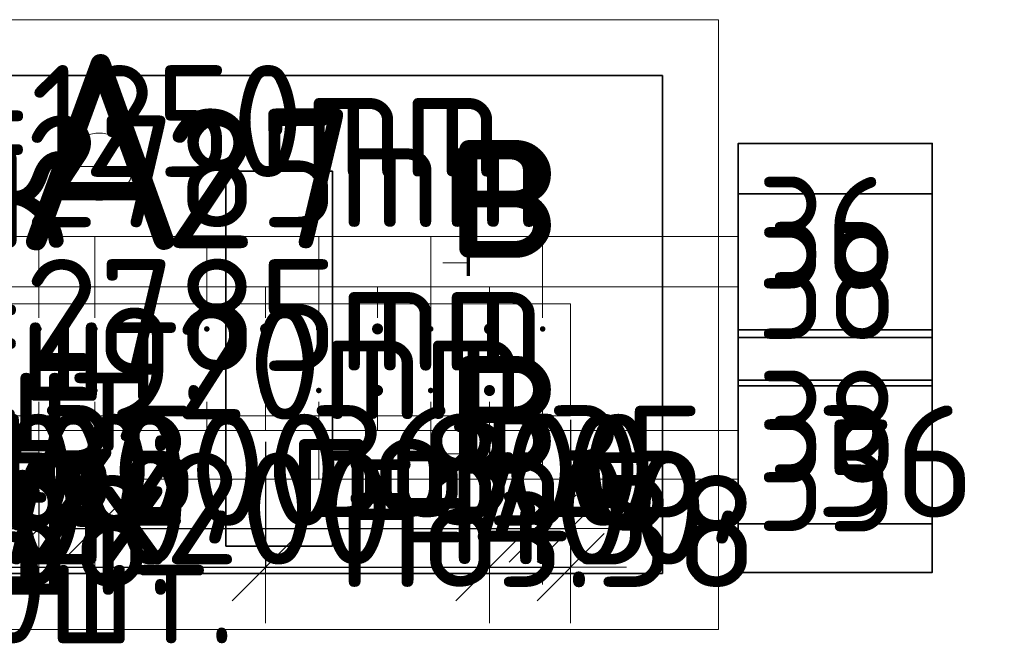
# Model space of a CAD drawing. Header units: millimetres. Extents: x -3725 to 93325, y -74170 to 82591.
# Tile 87 of 139: x 88007 to 89766, y 26980 to 28098. Entities that reach past the tile are written whole.
import ezdxf

# ---------------------------------------------------------------- set-up
doc = ezdxf.new("R2010")
doc.units = ezdxf.units.MM
doc.header["$PDMODE"] = 65
for name, color, linetype, lineweight in [('Standard', 7, 'Continuous', 25), ('Арм.стержн. Выпуски', 180, 'Continuous', 35), ('Колонна (1)', 7, 'Continuous', 35), ('Размерная линия_ общее_1', 7, 'Continuous', 13)]:
    doc.layers.add(name, color=color, linetype=linetype, lineweight=lineweight)
doc.styles.add('ISOCPEUR', font='ISOCPEUR')
doc.dimstyles.new('DIMSTYLE_12', dxfattribs={"dimtxt": 200, "dimasz": 200, "dimexe": 0, "dimexo": 0, "dimgap": 100, "dimtad": 2, "dimdec": 0, "dimrnd": 5, "dimzin": 12, "dimdsep": 46, "dimtxsty": 'ISOCPEUR', "dimblk1": 'ALL_ML_STRICH', "dimblk2": 'ALL_ML_STRICH', "dimsah": 1, "dimcen": 0, "dimclrd": 7, "dimclre": 256, "dimclrt": 7, "dimadec": 0, "dimazin": 0, "dimtfac": 1, "dimtdec": 0, "dimtix": 1, "dimtmove": 2, "dimatfit": 3, "dimfxl": 0, "dimtvp": 1.2, "dimtzin": 0, "dimlwd": 0, "dimlwe": -3, "dimarcsym": 0})
doc.dimstyles.new('DIMSTYLE_13', dxfattribs={"dimtxt": 200, "dimasz": 200, "dimexe": 0, "dimexo": 0, "dimgap": 100, "dimtad": 2, "dimdec": 0, "dimrnd": 5, "dimzin": 12, "dimdsep": 46, "dimtxsty": 'ISOCPEUR', "dimblk1": 'ALL_ML_STRICH', "dimblk2": 'ALL_ML_STRICH', "dimsah": 1, "dimcen": 0, "dimclrd": 7, "dimclre": 256, "dimclrt": 7, "dimadec": 0, "dimazin": 0, "dimtfac": 1, "dimtdec": 0, "dimtix": 1, "dimtmove": 2, "dimatfit": 3, "dimfxl": 0, "dimtzin": 0, "dimlwd": 0, "dimlwe": -3, "dimarcsym": 0})

# ---------------------------------------------------------------- blocks, each defined once
blk = doc.blocks.new('ALL_ML_STRICH')
at = {"color": 0, "linetype": 'ByBlock', "lineweight": -2}
for p, q in [((0, -0.5), (0, 0.5)), ((-0.3, -0.3), (0.3, 0.3)), ((-1, 0), (0.5, 0))]:
    blk.add_line(p, q, dxfattribs=at)
blk = doc.blocks.new('*D788')
at = {"layer": 'DEFPOINTS', "color": 7, "linetype": 'Continuous', "lineweight": 13, "transparency": 33554687}
for p in [(87241.6, 27277.8), (88041.6, 27277.8), (87241.6, 27189)]:
    blk.add_point(p, dxfattribs=at)
at = {"layer": 'Размерная линия_ общее_1', "color": 253, "linetype": 'Continuous', "lineweight": -2, "true_color": 0xa0a0a0, "transparency": 33554687}
for p, q in [((87241.6, 27257.8), (87241.6, 27189)), ((88041.6, 27257.8), (88041.6, 27189))]:
    blk.add_line(p, q, dxfattribs=at)
at = {"layer": 'Размерная линия_ общее_1', "color": 7, "linetype": 'Continuous', "lineweight": -2, "transparency": 33554687}
blk.add_line((87241.6, 27189), (88041.6, 27189), dxfattribs=at)
at = {"layer": 'Размерная линия_ общее_1', "color": 7, "linetype": 'Continuous', "lineweight": 13, "transparency": 33554687, "xscale": 200, "yscale": 200, "zscale": 200, "rotation": 180}
blk.add_blockref('ALL_ML_STRICH', (87241.6, 27189), dxfattribs=at)
at = {"layer": 'Размерная линия_ общее_1', "color": 7, "linetype": 'Continuous', "lineweight": 13, "transparency": 33554687, "xscale": 200, "yscale": 200, "zscale": 200}
blk.add_blockref('ALL_ML_STRICH', (88041.6, 27189), dxfattribs=at)
at = {"layer": 'Размерная линия_ общее_1', "color": 7, "linetype": 'Continuous', "lineweight": 13, "transparency": 33554687, "insert": (87011.6, 27394), "char_height": 200, "width": 10, "attachment_point": 1, "line_spacing_factor": 0.60241, "style": 'ISOCPEUR'}
blk.add_mtext('4х200=800', dxfattribs=at)
blk = doc.blocks.new('*D789')
at = {"layer": 'DEFPOINTS', "color": 7, "linetype": 'Continuous', "lineweight": 13, "transparency": 33554687}
for p in [(88041.6, 27277.8), (88141.6, 27277.8), (88041.6, 27189)]:
    blk.add_point(p, dxfattribs=at)
at = {"layer": 'Размерная линия_ общее_1', "color": 253, "linetype": 'Continuous', "lineweight": -2, "true_color": 0xa0a0a0, "transparency": 33554687}
for p, q in [((88041.6, 27257.8), (88041.6, 27189)), ((88141.6, 27257.8), (88141.6, 27189))]:
    blk.add_line(p, q, dxfattribs=at)
at = {"layer": 'Размерная линия_ общее_1', "color": 7, "linetype": 'Continuous', "lineweight": -2, "transparency": 33554687}
blk.add_line((88041.6, 27189), (88141.6, 27189), dxfattribs=at)
at = {"layer": 'Размерная линия_ общее_1', "color": 7, "linetype": 'Continuous', "lineweight": 13, "transparency": 33554687, "xscale": 200, "yscale": 200, "zscale": 200, "rotation": 180}
blk.add_blockref('ALL_ML_STRICH', (88041.6, 27189), dxfattribs=at)
at = {"layer": 'Размерная линия_ общее_1', "color": 7, "linetype": 'Continuous', "lineweight": 13, "transparency": 33554687, "xscale": 200, "yscale": 200, "zscale": 200}
blk.add_blockref('ALL_ML_STRICH', (88141.6, 27189), dxfattribs=at)
at = {"layer": 'Размерная линия_ общее_1', "color": 7, "linetype": 'Continuous', "lineweight": 13, "transparency": 33554687, "insert": (88121.6, 27294), "char_height": 200, "width": 600, "attachment_point": 5, "style": 'ISOCPEUR'}
blk.add_mtext('\\A1;{100}', dxfattribs=at)
blk = doc.blocks.new('*D790')
at = {"layer": 'DEFPOINTS', "color": 7, "linetype": 'Continuous', "lineweight": 13, "transparency": 33554687}
for p in [(88141.6, 27277.8), (88941.6, 27277.8), (88141.6, 27189)]:
    blk.add_point(p, dxfattribs=at)
at = {"layer": 'Размерная линия_ общее_1', "color": 253, "linetype": 'Continuous', "lineweight": -2, "true_color": 0xa0a0a0, "transparency": 33554687}
for p, q in [((88141.6, 27257.8), (88141.6, 27189)), ((88941.6, 27257.8), (88941.6, 27189))]:
    blk.add_line(p, q, dxfattribs=at)
at = {"layer": 'Размерная линия_ общее_1', "color": 7, "linetype": 'Continuous', "lineweight": -2, "transparency": 33554687}
blk.add_line((88141.6, 27189), (88941.6, 27189), dxfattribs=at)
at = {"layer": 'Размерная линия_ общее_1', "color": 7, "linetype": 'Continuous', "lineweight": 13, "transparency": 33554687, "xscale": 200, "yscale": 200, "zscale": 200, "rotation": 180}
blk.add_blockref('ALL_ML_STRICH', (88141.6, 27189), dxfattribs=at)
at = {"layer": 'Размерная линия_ общее_1', "color": 7, "linetype": 'Continuous', "lineweight": 13, "transparency": 33554687, "xscale": 200, "yscale": 200, "zscale": 200}
blk.add_blockref('ALL_ML_STRICH', (88941.6, 27189), dxfattribs=at)
at = {"layer": 'Размерная линия_ общее_1', "color": 7, "linetype": 'Continuous', "lineweight": 13, "transparency": 33554687, "insert": (87911.6, 27394), "char_height": 200, "width": 10, "attachment_point": 1, "line_spacing_factor": 0.60241, "style": 'ISOCPEUR'}
blk.add_mtext('4х200=800', dxfattribs=at)
blk = doc.blocks.new('*D791')
at = {"layer": 'DEFPOINTS', "color": 7, "linetype": 'Continuous', "lineweight": 13, "transparency": 33554687}
for p in [(88991.6, 27390.6), (88941.6, 27277.8), (88941.6, 27189)]:
    blk.add_point(p, dxfattribs=at)
at = {"layer": 'Размерная линия_ общее_1', "color": 253, "linetype": 'Continuous', "lineweight": -2, "true_color": 0xa0a0a0, "transparency": 33554687}
for p, q in [((88991.6, 27370.6), (88991.6, 27189)), ((88941.6, 27257.8), (88941.6, 27189))]:
    blk.add_line(p, q, dxfattribs=at)
at = {"layer": 'Размерная линия_ общее_1', "color": 7, "linetype": 'Continuous', "lineweight": -2, "transparency": 33554687}
blk.add_line((88941.6, 27189), (88991.6, 27189), dxfattribs=at)
at = {"layer": 'Размерная линия_ общее_1', "color": 7, "linetype": 'Continuous', "lineweight": 13, "transparency": 33554687, "xscale": 200, "yscale": 200, "zscale": 200}
blk.add_blockref('ALL_ML_STRICH', (88991.6, 27189), dxfattribs=at)
at = {"layer": 'Размерная линия_ общее_1', "color": 7, "linetype": 'Continuous', "lineweight": 13, "transparency": 33554687, "xscale": 200, "yscale": 200, "zscale": 200, "rotation": 180}
blk.add_blockref('ALL_ML_STRICH', (88941.6, 27189), dxfattribs=at)
at = {"layer": 'Размерная линия_ общее_1', "color": 7, "linetype": 'Continuous', "lineweight": 13, "transparency": 33554687, "insert": (88976.6, 27294), "char_height": 200, "width": 400, "attachment_point": 5, "style": 'ISOCPEUR'}
blk.add_mtext('\\A1;{50}', dxfattribs=at)
blk = doc.blocks.new('*D793')
at = {"layer": 'DEFPOINTS', "color": 7, "linetype": 'Continuous', "lineweight": 13, "transparency": 33554687}
for p in [(87336.6, 27363.9), (87736.6, 27363.9), (87336.6, 27119.9)]:
    blk.add_point(p, dxfattribs=at)
at = {"layer": 'Размерная линия_ общее_1', "color": 253, "linetype": 'Continuous', "lineweight": -2, "true_color": 0xa0a0a0, "transparency": 33554687}
for p, q in [((87336.6, 27343.9), (87336.6, 27119.9)), ((87736.6, 27343.9), (87736.6, 27119.9))]:
    blk.add_line(p, q, dxfattribs=at)
at = {"layer": 'Размерная линия_ общее_1', "color": 7, "linetype": 'Continuous', "lineweight": -2, "transparency": 33554687}
blk.add_line((87336.6, 27119.9), (87736.6, 27119.9), dxfattribs=at)
at = {"layer": 'Размерная линия_ общее_1', "color": 7, "linetype": 'Continuous', "lineweight": 13, "transparency": 33554687, "xscale": 200, "yscale": 200, "zscale": 200, "rotation": 180}
blk.add_blockref('ALL_ML_STRICH', (87336.6, 27119.9), dxfattribs=at)
at = {"layer": 'Размерная линия_ общее_1', "color": 7, "linetype": 'Continuous', "lineweight": 13, "transparency": 33554687, "xscale": 200, "yscale": 200, "zscale": 200}
blk.add_blockref('ALL_ML_STRICH', (87736.6, 27119.9), dxfattribs=at)
at = {"layer": 'Размерная линия_ общее_1', "color": 7, "linetype": 'Continuous', "lineweight": 13, "transparency": 33554687, "insert": (86906.6, 27324.9), "char_height": 200, "width": 10, "attachment_point": 1, "line_spacing_factor": 0.60241, "style": 'ISOCPEUR'}
blk.add_mtext('2х200=400', dxfattribs=at)
blk = doc.blocks.new('*D794')
at = {"layer": 'DEFPOINTS', "color": 7, "linetype": 'Continuous', "lineweight": 13, "transparency": 33554687}
for p in [(87736.6, 27363.9), (88446.6, 27363.9), (87736.6, 27119.9)]:
    blk.add_point(p, dxfattribs=at)
at = {"layer": 'Размерная линия_ общее_1', "color": 253, "linetype": 'Continuous', "lineweight": -2, "true_color": 0xa0a0a0, "transparency": 33554687}
for p, q in [((87736.6, 27343.9), (87736.6, 27119.9)), ((88446.6, 27343.9), (88446.6, 27119.9))]:
    blk.add_line(p, q, dxfattribs=at)
at = {"layer": 'Размерная линия_ общее_1', "color": 7, "linetype": 'Continuous', "lineweight": -2, "transparency": 33554687}
blk.add_line((87736.6, 27119.9), (88446.6, 27119.9), dxfattribs=at)
at = {"layer": 'Размерная линия_ общее_1', "color": 7, "linetype": 'Continuous', "lineweight": 13, "transparency": 33554687, "xscale": 200, "yscale": 200, "zscale": 200, "rotation": 180}
blk.add_blockref('ALL_ML_STRICH', (87736.6, 27119.9), dxfattribs=at)
at = {"layer": 'Размерная линия_ общее_1', "color": 7, "linetype": 'Continuous', "lineweight": 13, "transparency": 33554687, "xscale": 200, "yscale": 200, "zscale": 200}
blk.add_blockref('ALL_ML_STRICH', (88446.6, 27119.9), dxfattribs=at)
at = {"layer": 'Размерная линия_ общее_1', "color": 7, "linetype": 'Continuous', "lineweight": 13, "transparency": 33554687, "insert": (88121.6, 27224.9), "char_height": 200, "width": 600, "attachment_point": 5, "style": 'ISOCPEUR'}
blk.add_mtext('\\A1;{710}', dxfattribs=at)
blk = doc.blocks.new('*D795')
at = {"layer": 'DEFPOINTS', "color": 7, "linetype": 'Continuous', "lineweight": 13, "transparency": 33554687}
for p in [(88446.6, 27363.9), (88846.6, 27363.9), (88446.6, 27119.9)]:
    blk.add_point(p, dxfattribs=at)
at = {"layer": 'Размерная линия_ общее_1', "color": 253, "linetype": 'Continuous', "lineweight": -2, "true_color": 0xa0a0a0, "transparency": 33554687}
for p, q in [((88446.6, 27343.9), (88446.6, 27119.9)), ((88846.6, 27343.9), (88846.6, 27119.9))]:
    blk.add_line(p, q, dxfattribs=at)
at = {"layer": 'Размерная линия_ общее_1', "color": 7, "linetype": 'Continuous', "lineweight": -2, "transparency": 33554687}
blk.add_line((88446.6, 27119.9), (88846.6, 27119.9), dxfattribs=at)
at = {"layer": 'Размерная линия_ общее_1', "color": 7, "linetype": 'Continuous', "lineweight": 13, "transparency": 33554687, "xscale": 200, "yscale": 200, "zscale": 200, "rotation": 180}
blk.add_blockref('ALL_ML_STRICH', (88446.6, 27119.9), dxfattribs=at)
at = {"layer": 'Размерная линия_ общее_1', "color": 7, "linetype": 'Continuous', "lineweight": 13, "transparency": 33554687, "xscale": 200, "yscale": 200, "zscale": 200}
blk.add_blockref('ALL_ML_STRICH', (88846.6, 27119.9), dxfattribs=at)
at = {"layer": 'Размерная линия_ общее_1', "color": 7, "linetype": 'Continuous', "lineweight": 13, "transparency": 33554687, "insert": (88016.6, 27324.9), "char_height": 200, "width": 10, "attachment_point": 1, "line_spacing_factor": 0.60241, "style": 'ISOCPEUR'}
blk.add_mtext('2х200=400', dxfattribs=at)
blk = doc.blocks.new('*D796')
at = {"layer": 'DEFPOINTS', "color": 7, "linetype": 'Continuous', "lineweight": 13, "transparency": 33554687}
for p in [(88991.6, 27403), (88846.6, 27363.9), (88846.6, 27119.9)]:
    blk.add_point(p, dxfattribs=at)
at = {"layer": 'Размерная линия_ общее_1', "color": 253, "linetype": 'Continuous', "lineweight": -2, "true_color": 0xa0a0a0, "transparency": 33554687}
for p, q in [((88991.6, 27383), (88991.6, 27119.9)), ((88846.6, 27343.9), (88846.6, 27119.9))]:
    blk.add_line(p, q, dxfattribs=at)
at = {"layer": 'Размерная линия_ общее_1', "color": 7, "linetype": 'Continuous', "lineweight": -2, "transparency": 33554687}
blk.add_line((88846.6, 27119.9), (88991.6, 27119.9), dxfattribs=at)
at = {"layer": 'Размерная линия_ общее_1', "color": 7, "linetype": 'Continuous', "lineweight": 13, "transparency": 33554687, "xscale": 200, "yscale": 200, "zscale": 200, "rotation": 180}
blk.add_blockref('ALL_ML_STRICH', (88846.6, 27119.9), dxfattribs=at)
at = {"layer": 'Размерная линия_ общее_1', "color": 7, "linetype": 'Continuous', "lineweight": 13, "transparency": 33554687, "xscale": 200, "yscale": 200, "zscale": 200}
blk.add_blockref('ALL_ML_STRICH', (88991.6, 27119.9), dxfattribs=at)
at = {"layer": 'Размерная линия_ общее_1', "color": 7, "linetype": 'Continuous', "lineweight": 13, "transparency": 33554687, "insert": (88939.1, 27224.9), "char_height": 200, "width": 600, "attachment_point": 5, "style": 'ISOCPEUR'}
blk.add_mtext('\\A1;{145}', dxfattribs=at)

msp = doc.modelspace()

# ---------------------------------------------------------------- hatches: boundary and pattern name
at = {"layer": 'Арм.стержн. Выпуски', "linetype": 'Continuous', "lineweight": 35, "transparency": 33554687}
for color, points in [(4, [(88046.6, 27545.6), (88046.2, 27547.6), (88045.1, 27549.2), (88043.5, 27550.3), (88041.6, 27550.6), (88039.7, 27550.3), (88038.1, 27549.2), (88037, 27547.6), (88036.6, 27545.6), (88037, 27543.7), (88038.1, 27542.1), (88039.7, 27541), (88041.6, 27540.6), (88043.5, 27541), (88045.1, 27542.1), (88046.2, 27543.7)]), (4, [(88146.6, 27545.6), (88146.2, 27547.6), (88145.1, 27549.2), (88143.5, 27550.3), (88141.6, 27550.6), (88139.7, 27550.3), (88138.1, 27549.2), (88137, 27547.6), (88136.6, 27545.6), (88137, 27543.7), (88138.1, 27542.1), (88139.7, 27541), (88141.6, 27540.6), (88143.5, 27541), (88145.1, 27542.1), (88146.2, 27543.7)]), (4, [(88346.6, 27545.6), (88346.2, 27547.6), (88345.1, 27549.2), (88343.5, 27550.3), (88341.6, 27550.6), (88339.7, 27550.3), (88338.1, 27549.2), (88337, 27547.6), (88336.6, 27545.6), (88337, 27543.7), (88338.1, 27542.1), (88339.7, 27541), (88341.6, 27540.6), (88343.5, 27541), (88345.1, 27542.1), (88346.2, 27543.7)]), (7, [(88456.6, 27545.6), (88455.8, 27549.5), (88453.7, 27552.7), (88450.4, 27554.9), (88446.6, 27555.6), (88442.8, 27554.9), (88439.5, 27552.7), (88437.4, 27549.5), (88436.6, 27545.6), (88437.4, 27541.8), (88439.5, 27538.6), (88442.8, 27536.4), (88446.6, 27535.6), (88450.4, 27536.4), (88453.7, 27538.6), (88455.8, 27541.8)]), (4, [(88546.6, 27545.6), (88546.2, 27547.6), (88545.1, 27549.2), (88543.5, 27550.3), (88541.6, 27550.6), (88539.7, 27550.3), (88538.1, 27549.2), (88537, 27547.6), (88536.6, 27545.6), (88537, 27543.7), (88538.1, 27542.1), (88539.7, 27541), (88541.6, 27540.6), (88543.5, 27541), (88545.1, 27542.1), (88546.2, 27543.7)]), (7, [(88656.6, 27545.6), (88655.8, 27549.5), (88653.7, 27552.7), (88650.4, 27554.9), (88646.6, 27555.6), (88642.8, 27554.9), (88639.5, 27552.7), (88637.4, 27549.5), (88636.6, 27545.6), (88637.4, 27541.8), (88639.5, 27538.6), (88642.8, 27536.4), (88646.6, 27535.6), (88650.4, 27536.4), (88653.7, 27538.6), (88655.8, 27541.8)]), (4, [(88746.6, 27545.6), (88746.2, 27547.6), (88745.1, 27549.2), (88743.5, 27550.3), (88741.6, 27550.6), (88739.7, 27550.3), (88738.1, 27549.2), (88737, 27547.6), (88736.6, 27545.6), (88737, 27543.7), (88738.1, 27542.1), (88739.7, 27541), (88741.6, 27540.6), (88743.5, 27541), (88745.1, 27542.1), (88746.2, 27543.7)]), (7, [(88856.6, 27545.6), (88855.8, 27549.5), (88853.7, 27552.7), (88850.4, 27554.9), (88846.6, 27555.6), (88842.8, 27554.9), (88839.5, 27552.7), (88837.4, 27549.5), (88836.6, 27545.6), (88837.4, 27541.8), (88839.5, 27538.6), (88842.8, 27536.4), (88846.6, 27535.6), (88850.4, 27536.4), (88853.7, 27538.6), (88855.8, 27541.8)]), (4, [(88946.6, 27545.6), (88946.2, 27547.6), (88945.1, 27549.2), (88943.5, 27550.3), (88941.6, 27550.6), (88939.7, 27550.3), (88938.1, 27549.2), (88937, 27547.6), (88936.6, 27545.6), (88937, 27543.7), (88938.1, 27542.1), (88939.7, 27541), (88941.6, 27540.6), (88943.5, 27541), (88945.1, 27542.1), (88946.2, 27543.7)]), (7, [(88456.6, 27435.6), (88455.8, 27439.5), (88453.7, 27442.7), (88450.4, 27444.9), (88446.6, 27445.6), (88442.8, 27444.9), (88439.5, 27442.7), (88437.4, 27439.5), (88436.6, 27435.6), (88437.4, 27431.8), (88439.5, 27428.6), (88442.8, 27426.4), (88446.6, 27425.6), (88450.4, 27426.4), (88453.7, 27428.6), (88455.8, 27431.8)]), (7, [(88656.6, 27435.6), (88655.8, 27439.5), (88653.7, 27442.7), (88650.4, 27444.9), (88646.6, 27445.6), (88642.8, 27444.9), (88639.5, 27442.7), (88637.4, 27439.5), (88636.6, 27435.6), (88637.4, 27431.8), (88639.5, 27428.6), (88642.8, 27426.4), (88646.6, 27425.6), (88650.4, 27426.4), (88653.7, 27428.6), (88655.8, 27431.8)]), (7, [(88856.6, 27435.6), (88855.8, 27439.5), (88853.7, 27442.7), (88850.4, 27444.9), (88846.6, 27445.6), (88842.8, 27444.9), (88839.5, 27442.7), (88837.4, 27439.5), (88836.6, 27435.6), (88837.4, 27431.8), (88839.5, 27428.6), (88842.8, 27426.4), (88846.6, 27425.6), (88850.4, 27426.4), (88853.7, 27428.6), (88855.8, 27431.8)]), (4, [(88046.6, 27435.6), (88046.2, 27437.6), (88045.1, 27439.2), (88043.5, 27440.3), (88041.6, 27440.6), (88039.7, 27440.3), (88038.1, 27439.2), (88037, 27437.6), (88036.6, 27435.6), (88037, 27433.7), (88038.1, 27432.1), (88039.7, 27431), (88041.6, 27430.6), (88043.5, 27431), (88045.1, 27432.1), (88046.2, 27433.7)]), (4, [(88146.6, 27435.6), (88146.2, 27437.6), (88145.1, 27439.2), (88143.5, 27440.3), (88141.6, 27440.6), (88139.7, 27440.3), (88138.1, 27439.2), (88137, 27437.6), (88136.6, 27435.6), (88137, 27433.7), (88138.1, 27432.1), (88139.7, 27431), (88141.6, 27430.6), (88143.5, 27431), (88145.1, 27432.1), (88146.2, 27433.7)]), (4, [(88346.6, 27435.6), (88346.2, 27437.6), (88345.1, 27439.2), (88343.5, 27440.3), (88341.6, 27440.6), (88339.7, 27440.3), (88338.1, 27439.2), (88337, 27437.6), (88336.6, 27435.6), (88337, 27433.7), (88338.1, 27432.1), (88339.7, 27431), (88341.6, 27430.6), (88343.5, 27431), (88345.1, 27432.1), (88346.2, 27433.7)]), (4, [(88546.6, 27435.6), (88546.2, 27437.6), (88545.1, 27439.2), (88543.5, 27440.3), (88541.6, 27440.6), (88539.7, 27440.3), (88538.1, 27439.2), (88537, 27437.6), (88536.6, 27435.6), (88537, 27433.7), (88538.1, 27432.1), (88539.7, 27431), (88541.6, 27430.6), (88543.5, 27431), (88545.1, 27432.1), (88546.2, 27433.7)]), (4, [(88746.6, 27435.6), (88746.2, 27437.6), (88745.1, 27439.2), (88743.5, 27440.3), (88741.6, 27440.6), (88739.7, 27440.3), (88738.1, 27439.2), (88737, 27437.6), (88736.6, 27435.6), (88737, 27433.7), (88738.1, 27432.1), (88739.7, 27431), (88741.6, 27430.6), (88743.5, 27431), (88745.1, 27432.1), (88746.2, 27433.7)]), (4, [(88946.6, 27435.6), (88946.2, 27437.6), (88945.1, 27439.2), (88943.5, 27440.3), (88941.6, 27440.6), (88939.7, 27440.3), (88938.1, 27439.2), (88937, 27437.6), (88936.6, 27435.6), (88937, 27433.7), (88938.1, 27432.1), (88939.7, 27431), (88941.6, 27430.6), (88943.5, 27431), (88945.1, 27432.1), (88946.2, 27433.7)])]:
    msp.add_hatch(color=color, dxfattribs=at).paths.add_polyline_path(points)

# ---------------------------------------------------------------- linework, layer by layer
at = {"layer": 'Standard', "color": 52, "linetype": 'Continuous', "lineweight": 13, "transparency": 33554687}
for p, q in [((86652.7, 27998.2), (89155.5, 27998.2)), ((89155.5, 27998.2), (86652.7, 27998.2)), ((89155.5, 27998.2), (89155.5, 27108.5)), ((89155.5, 27998.2), (89155.5, 27108.5)), ((88375.6, 27827.5), (88566.2, 27827.5)), ((88375.6, 27827.5), (88566.2, 27827.5)), ((88375.6, 27157.5), (88375.6, 27827.5)), ((88375.6, 27827.5), (88375.6, 27157.5)), ((88566.2, 27827.5), (88566.2, 27157.5)), ((88566.2, 27157.5), (88566.2, 27827.5)), ((88566.2, 27157.5), (88375.6, 27157.5)), ((88566.2, 27157.5), (88375.6, 27157.5)), ((86652.7, 27108.5), (89155.5, 27108.5)), ((89155.5, 27108.5), (86652.7, 27108.5))]:
    msp.add_line(p, q, dxfattribs=at)
at = {"layer": 'Standard', "color": 52, "linetype": 'Continuous', "lineweight": 35, "transparency": 33554687}
for p, q in [((86652.7, 27998.2), (89155.5, 27998.2)), ((89155.5, 27998.2), (86652.7, 27998.2)), ((89155.5, 27998.2), (89155.5, 27108.5)), ((89155.5, 27998.2), (89155.5, 27108.5)), ((88375.6, 27827.5), (88566.2, 27827.5)), ((88375.6, 27827.5), (88566.2, 27827.5)), ((88375.6, 27157.5), (88375.6, 27827.5)), ((88375.6, 27827.5), (88375.6, 27157.5)), ((88566.2, 27827.5), (88566.2, 27157.5)), ((88566.2, 27157.5), (88566.2, 27827.5)), ((88566.2, 27157.5), (88375.6, 27157.5)), ((88566.2, 27157.5), (88375.6, 27157.5)), ((86652.7, 27108.5), (89155.5, 27108.5)), ((89155.5, 27108.5), (86652.7, 27108.5))]:
    msp.add_line(p, q, dxfattribs=at)
at = {"layer": 'Standard', "color": 7, "linetype": 'Continuous', "lineweight": 13, "transparency": 33554687}
for p, q in [((88089.2, 27835.6), (88209.2, 27835.6)), ((88805.4, 27663.7), (88763, 27663.7)), ((88805.4, 27322.5), (88763, 27322.5))]:
    msp.add_line(p, q, dxfattribs=at)
at = {"layer": 'Standard', "color": 7, "linetype": 'Continuous', "lineweight": 70, "transparency": 33554687}
for p, q in [((88809.4, 27640.6), (88809.4, 27680.8)), ((88809.4, 27345.6), (88809.4, 27305.4))]:
    msp.add_line(p, q, dxfattribs=at)
at = {"layer": 'Standard', "color": 7, "linetype": 'Continuous', "lineweight": 13, "transparency": 33554687}
msp.add_lwpolyline([(86552.7, 27008.5), (89255.5, 27008.5), (89255.5, 28098.2), (86552.7, 28098.2), (86552.7, 27008.5)], dxfattribs=at)
msp.add_circle((88149.2, 27835.6), 60, dxfattribs=at)
at = {"layer": 'Арм.стержн. Выпуски', "color": 7, "linetype": 'Continuous', "lineweight": 13, "transparency": 33554687}
for p, q in [((89068.9, 27710.6), (89290.9, 27710.6)), ((89060.9, 27620.6), (89290.9, 27620.6)), ((89060.9, 27363.9), (89290.9, 27363.9)), ((89078.9, 27277.2), (89290.9, 27277.2))]:
    msp.add_line(p, q, dxfattribs=at)
at = {"layer": 'Арм.стержн. Выпуски', "color": 7, "linetype": 'Continuous', "lineweight": 35, "transparency": 33554687}
for points in [[(89290.9, 27543.9), (89637.6, 27543.9), (89637.6, 27877.2), (89290.9, 27877.2), (89290.9, 27543.9)], [(89290.9, 27453.9), (89637.6, 27453.9), (89637.6, 27787.2), (89290.9, 27787.2), (89290.9, 27453.9)], [(89290.9, 27197.2), (89637.6, 27197.2), (89637.6, 27530.6), (89290.9, 27530.6), (89290.9, 27197.2)], [(89290.9, 27110.6), (89637.6, 27110.6), (89637.6, 27443.9), (89290.9, 27443.9), (89290.9, 27110.6)]]:
    msp.add_lwpolyline(points, dxfattribs=at)
at = {"layer": 'Арм.стержн. Выпуски', "color": 7, "linetype": 'Continuous', "lineweight": 13, "transparency": 33554687}
for points in [[(89068.9, 27710.6), (87241.6, 27710.6), (87241.6, 27565.6)], [(89068.9, 27710.6), (87441.6, 27710.6), (87441.6, 27565.6)], [(89068.9, 27710.6), (87641.6, 27710.6), (87641.6, 27565.6)], [(89068.9, 27710.6), (87841.6, 27710.6), (87841.6, 27565.6)], [(89068.9, 27710.6), (88041.6, 27710.6), (88041.6, 27565.6)], [(89068.9, 27710.6), (88141.6, 27710.6), (88141.6, 27565.6)], [(89068.9, 27710.6), (88341.6, 27710.6), (88341.6, 27565.6)], [(89068.9, 27710.6), (88541.6, 27710.6), (88541.6, 27565.6)], [(89068.9, 27710.6), (88741.6, 27710.6), (88741.6, 27565.6)], [(89068.9, 27710.6), (88941.6, 27710.6), (88941.6, 27565.6)], [(89060.9, 27620.6), (87336.6, 27620.6), (87336.6, 27565.6)], [(89060.9, 27620.6), (87536.6, 27620.6), (87536.6, 27565.6)], [(89060.9, 27620.6), (87736.6, 27620.6), (87736.6, 27565.6)], [(89060.9, 27620.6), (88446.6, 27620.6), (88446.6, 27565.6)], [(89060.9, 27620.6), (88646.6, 27620.6), (88646.6, 27565.6)], [(89060.9, 27620.6), (88846.6, 27620.6), (88846.6, 27565.6)], [(89078.9, 27277.2), (87241.6, 27277.2), (87241.6, 27415.6)], [(89060.9, 27363.9), (87336.6, 27363.9), (87336.6, 27415.6)], [(89078.9, 27277.2), (87441.6, 27277.2), (87441.6, 27415.6)], [(89060.9, 27363.9), (87536.6, 27363.9), (87536.6, 27415.6)], [(89078.9, 27277.2), (87641.6, 27277.2), (87641.6, 27415.6)], [(89060.9, 27363.9), (87736.6, 27363.9), (87736.6, 27415.6)], [(89078.9, 27277.2), (87841.6, 27277.2), (87841.6, 27415.6)], [(89078.9, 27277.2), (88041.6, 27277.2), (88041.6, 27415.6)], [(89078.9, 27277.2), (88141.6, 27277.2), (88141.6, 27415.6)], [(89078.9, 27277.2), (88341.6, 27277.2), (88341.6, 27415.6)], [(89060.9, 27363.9), (88446.6, 27363.9), (88446.6, 27415.6)], [(89078.9, 27277.2), (88541.6, 27277.2), (88541.6, 27415.6)], [(89060.9, 27363.9), (88646.6, 27363.9), (88646.6, 27415.6)], [(89078.9, 27277.2), (88741.6, 27277.2), (88741.6, 27415.6)], [(89060.9, 27363.9), (88846.6, 27363.9), (88846.6, 27415.6)], [(89078.9, 27277.2), (88941.6, 27277.2), (88941.6, 27415.6)]]:
    msp.add_lwpolyline(points, dxfattribs=at)
at = {"layer": 'Колонна (1)', "color": 7, "lineweight": 18, "transparency": 33554687}
for p, q in [((87191.6, 27590.6), (88991.6, 27590.6)), ((88991.6, 27590.6), (88991.6, 27390.6)), ((88991.6, 27390.6), (87191.6, 27390.6))]:
    msp.add_line(p, q, dxfattribs=at)
at = {"layer": 'Колонна (1)', "color": 7, "linetype": 'Continuous', "lineweight": 18, "transparency": 33554687}
for p, q in [((87191.6, 27590.6), (88991.6, 27590.6)), ((88991.6, 27590.6), (88991.6, 27390.6)), ((88991.6, 27390.6), (87191.6, 27390.6))]:
    msp.add_line(p, q, dxfattribs=at)

# ---------------------------------------------------------------- texts
at = {"layer": 'Standard', "color": 7, "linetype": 'Continuous', "lineweight": 13, "transparency": 33554687, "style": 'ISOCPEUR'}
for s, insert, char_height, width, attachment_point in [('\\A1;{\\fISOCPEUR|i0|b0;\\H350.000000;\\W1.000000;\\C7;А}\\P', (88150.8, 27861.4), 350, 458.182, 5), ('\\A1;{\\fISOCPEUR|i0|b0;\\H250.000000;\\W1.000000;\\C7;Кж-27}\\P', (88150.8, 27814.3), 250, 1068.75, 5), ('\\A1;{\\fISOCPEUR|i0|b0;\\H300.000000;\\W1.000000;\\C7;в}\\P', (88763.5, 27672.8), 300, 326.667, 7), ('\\A1;{\\fISOCPEUR|i0|b0;\\H300.000000;\\W1.000000;\\C7;в}\\P', (88763.4, 27287), 300, 326.667, 7), ('\\A1;{\\fISOCPEUR|i0|b0;\\H200.000000;\\W1.000000;\\C7;поз.35, 36}\\P', (87580.5, 27162.2), 200, 1316.825, 7), ('\\A1;{\\fISOCPEUR|i0|b0;\\H200.000000;\\W1.000000;\\C7;поз.35, 36}\\P', (88486.4, 27162.2), 200, 1316.825, 7), ('\\A1;{\\fISOCPEUR|i0|b0;\\H200.000000;\\W1.000000;\\C7;поз.38}\\P', (87495.4, 27084), 200, 844.937, 7), ('\\A1;{\\fISOCPEUR|i0|b0;\\H200.000000;\\W1.000000;\\C7;поз.38}\\P', (88575.4, 27084), 200, 844.937, 7)]:
    msp.add_mtext(s, dxfattribs=dict(at, insert=insert, char_height=char_height, width=width, attachment_point=attachment_point))
at = {"layer": 'Арм.стержн. Выпуски', "color": 7, "linetype": 'Continuous', "lineweight": 25, "transparency": 33554687, "char_height": 200, "attachment_point": 7, "style": 'ISOCPEUR'}
for s, insert, width in [('\\W0.94;ø10 L=1250mm ', (87270.9, 27817.2), 1913.073), ('\\W0.98;ø20 L=2785mm ', (87190.9, 27727.2), 1996.963), ('\\W0.87;36', (89324.3, 27617.2), 367.208), ('\\W0.87;38', (89324.3, 27527.2), 367.208), ('\\W0.98;ø20 L=2785mm ', (87190.9, 27470.6), 1996.963), ('\\W0.91;10шт. ', (87790.9, 27417.2), 870.449), ('\\W0.96;ø10 L=920mm ', (87370.9, 27383.9), 1814.811), ('\\W0.94;6шт. ', (87800.9, 27327.2), 774.191), ('\\W0.87;38', (89324.3, 27270.6), 367.208), ('\\W0.87;35', (89324.3, 27183.9), 367.208), ('\\W0.94;6шт. ', (87800.9, 27070.6), 774.191), ('\\W0.91;10шт. ', (87840.9, 26983.9), 870.449)]:
    msp.add_mtext(s, dxfattribs=dict(at, insert=insert, width=width))

# ---------------------------------------------------------------- dimensions: what is measured, and where the dimension line sits
at = {"layer": 'Размерная линия_ общее_1', "color": 7, "linetype": 'Continuous', "lineweight": 13, "transparency": 33554687}
for base, p1, p2, text, dimstyle, picture, middle in [((87736.6, 27119.9), (87336.6, 27343.9), (87736.6, 27343.9), '2х200=400', 'DIMSTYLE_12', '*D793', (87536.6, 27459.9)), ((88846.6, 27119.9), (88446.6, 27343.9), (88846.6, 27343.9), '2х200=400', 'DIMSTYLE_12', '*D795', (88646.6, 27459.9)), ((88041.6, 27189), (87241.6, 27257.8), (88041.6, 27257.8), '4х200=800', 'DIMSTYLE_13', '*D788', (87641.6, 27289)), ((88941.6, 27189), (88141.6, 27257.8), (88941.6, 27257.8), '4х200=800', 'DIMSTYLE_13', '*D790', (88541.6, 27289))]:
    dim = msp.add_linear_dim(base=base, p1=p1, p2=p2, text=text, dimstyle=dimstyle, override={"dimpost": '<>', "dimclrd": 7, "dimclre": 253, "dimclrt": 7, "dimlwd": 0, "dimlwe": 65533}, dxfattribs=at)
    dim.commit()
    dim.dimension.update_dxf_attribs({"geometry": picture, "text_midpoint": middle, "dimtype": 160})
for base, p1, p2, dimstyle, picture, middle in [((88141.6, 27189), (88041.6, 27257.8), (88141.6, 27257.8), 'DIMSTYLE_12', '*D789', (88121.6, 27294)), ((88991.6, 27189), (88941.6, 27257.8), (88991.6, 27370.6), 'DIMSTYLE_12', '*D791', (88976.6, 27294)), ((88991.6, 27119.9), (88846.6, 27343.9), (88991.6, 27383), 'DIMSTYLE_12', '*D796', (88939.1, 27224.9)), ((88446.6, 27119.9), (87736.6, 27343.9), (88446.6, 27343.9), 'DIMSTYLE_13', '*D794', (88121.6, 27224.9))]:
    dim = msp.add_linear_dim(base=base, p1=p1, p2=p2, dimstyle=dimstyle, override={"dimpost": '<>', "dimclrd": 7, "dimclre": 253, "dimclrt": 7, "dimlwd": 0, "dimlwe": 65533}, dxfattribs=at)
    dim.commit()
    dim.dimension.update_dxf_attribs({"geometry": picture, "text_midpoint": middle, "dimtype": 160})

doc.saveas('drawing.dxf')
